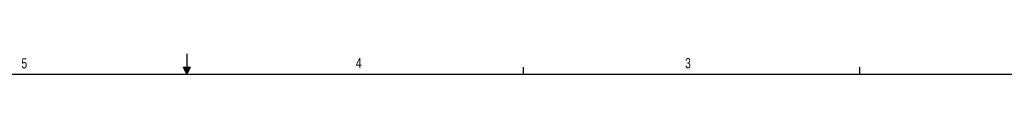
# Model space of a CAD drawing. Header units: inches. Extents: x 0.3 to 34.1, y 0.2 to 21.7.
# Tile 22 of 28: x 14.974 to 27.044, y 21.411 to 21.658. Entities that reach past the tile are written whole.
import ezdxf

# ---------------------------------------------------------------- set-up
doc = ezdxf.new("R2010")
doc.units = ezdxf.units.IN
doc.header["$MEASUREMENT"] = 0
doc.layers.add('SLD-0', color=7, linetype='Continuous', lineweight=25)
doc.styles.add('SLDTEXTSTYLE0', font='TXT', dxfattribs={"width": 0.75})

msp = doc.modelspace()

# ---------------------------------------------------------------- linework, layer by layer
at = {"layer": 'SLD-0'}
for p, q in [((17.023, 21.658), (17.023, 21.411)), ((16.981, 21.496), (17.067, 21.496)), ((17.023, 21.411), (16.981, 21.496)), ((17.023, 21.411), (16.989, 21.496)), ((17.023, 21.411), (17.009, 21.496)), ((17.023, 21.411), (17.036, 21.496)), ((17.023, 21.411), (17.046, 21.496)), ((17.023, 21.411), (17.067, 21.496)), ((21.148, 21.411), (21.148, 21.495)), ((25.273, 21.411), (25.273, 21.495)), ((0.523, 21.411), (33.523, 21.411))]:
    msp.add_line(p, q, dxfattribs=at)

# ---------------------------------------------------------------- texts
at = {"color": 7, "linetype": 'Continuous', "lineweight": 0, "char_height": 0.125, "attachment_point": 1, "style": 'SLDTEXTSTYLE0'}
for s, insert in [('5', (14.995, 21.605)), ('4', (19.095, 21.61)), ('3', (23.131, 21.607))]:
    msp.add_mtext(s, dxfattribs=dict(at, insert=insert))

doc.saveas('drawing.dxf')
